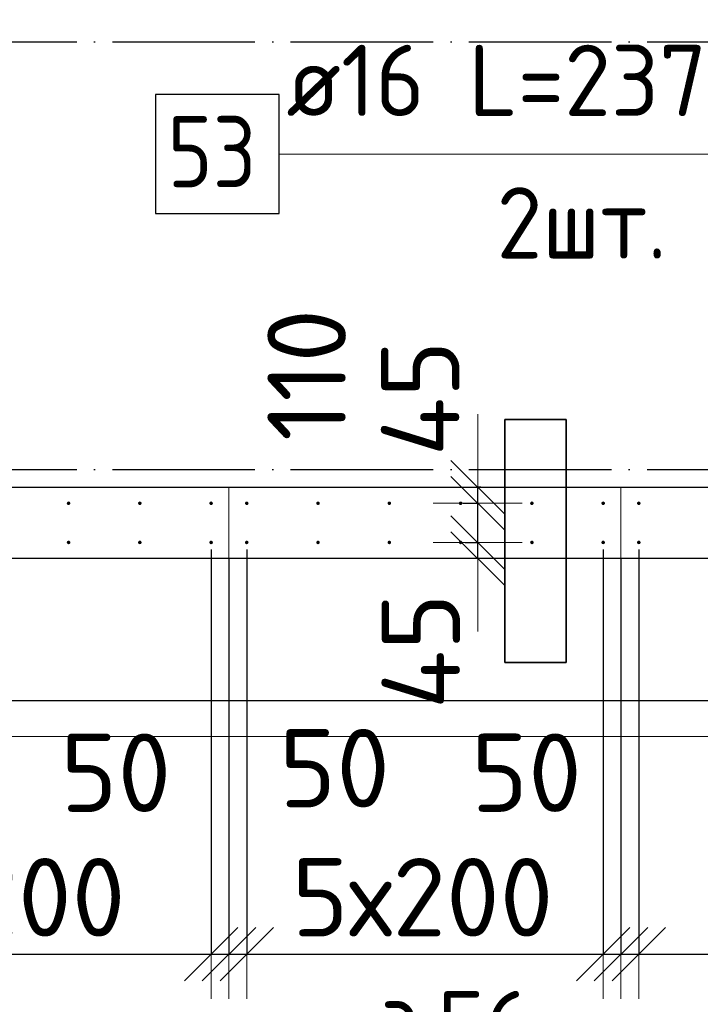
# Model space of a CAD drawing. Header units: millimetres. Extents: x 123094 to 184385, y 26948 to 48500.
# Tile 16 of 108: x 139943 to 141852, y 28498 to 31263. Entities that reach past the tile are written whole.
import ezdxf

# ---------------------------------------------------------------- set-up
doc = ezdxf.new("R2010")
doc.units = ezdxf.units.MM
doc.header["$PDMODE"] = 65
for name, pattern in [('______11', [500, 400, -50, 0, -50]), ('______2', [270, 200, -70]), ('______5', [1100, 800, -100, 100, -100])]:
    doc.linetypes.add(name, pattern=pattern)
for name, color, linetype, lineweight in [('Standard', 7, 'Continuous', 25), ('Арм.стержн. Выпуски', 180, 'Continuous', 35), ('Размерная линия_ общее', 7, 'Continuous', 13), ('Стена_ общее', 7, 'Continuous', 35), ('Фундамент_ общее', 7, 'Continuous', 35)]:
    doc.layers.add(name, color=color, linetype=linetype, lineweight=lineweight)
doc.layers.add('Осевая линия_ общее', color=7, linetype='______5', lineweight=13, true_color=0xa0a0a0)
doc.styles.add('ISOCPEUR', font='ISOCPEUR')
doc.dimstyles.new('DIMSTYLE_3', dxfattribs={"dimtxt": 220, "dimasz": 250, "dimexe": 0, "dimexo": 0, "dimgap": 110, "dimtad": 2, "dimdec": 0, "dimrnd": 5, "dimzin": 12, "dimdsep": 46, "dimtxsty": 'ISOCPEUR', "dimblk1": 'ALL_ML_STRICH', "dimblk2": 'ALL_ML_STRICH', "dimsah": 1, "dimcen": 0, "dimclrd": 7, "dimclre": 256, "dimclrt": 7, "dimadec": 0, "dimazin": 0, "dimtfac": 1, "dimtdec": 0, "dimtix": 1, "dimtmove": 2, "dimatfit": 3, "dimfxl": 0, "dimtzin": 0, "dimlwd": 0, "dimlwe": -3, "dimarcsym": 0})
doc.dimstyles.new('DIMSTYLE_5', dxfattribs={"dimtxt": 220, "dimasz": 250, "dimexe": 0, "dimexo": 0, "dimgap": 110, "dimtad": 2, "dimdec": 0, "dimrnd": 5, "dimzin": 12, "dimdsep": 46, "dimtxsty": 'ISOCPEUR', "dimblk1": 'ALL_ML_STRICH', "dimblk2": 'ALL_ML_STRICH', "dimsah": 1, "dimcen": 0, "dimclrd": 7, "dimclre": 256, "dimclrt": 7, "dimadec": 0, "dimazin": 0, "dimtfac": 1, "dimtdec": 0, "dimtix": 1, "dimtmove": 2, "dimatfit": 3, "dimfxl": 0, "dimtvp": 1.2, "dimtzin": 0, "dimlwd": 0, "dimlwe": -3, "dimarcsym": 0})

# ---------------------------------------------------------------- blocks, each defined once
blk = doc.blocks.new('ALL_ML_STRICH')
at = {"color": 0, "linetype": 'ByBlock', "lineweight": -2}
for p, q in [((0, -0.5), (0, 0.5)), ((-0.3, -0.3), (0.3, 0.3)), ((-1, 0), (0.5, 0))]:
    blk.add_line(p, q, dxfattribs=at)
blk = doc.blocks.new('*D126')
at = {"layer": 'DEFPOINTS', "color": 7, "linetype": 'Continuous', "lineweight": 13, "transparency": 33554687}
for p in [(141172.5, 29795), (141227.9, 29750), (141267.2, 29750)]:
    blk.add_point(p, dxfattribs=at)
at = {"layer": 'Размерная линия_ общее', "color": 253, "linetype": 'Continuous', "lineweight": -2, "true_color": 0xa0a0a0, "transparency": 33554687}
for p, q in [((141192.5, 29795), (141227.9, 29795)), ((141247.2, 29750), (141227.9, 29750))]:
    blk.add_line(p, q, dxfattribs=at)
at = {"layer": 'Размерная линия_ общее', "color": 7, "linetype": 'Continuous', "lineweight": -2, "transparency": 33554687}
blk.add_line((141227.9, 29750), (141227.9, 29795), dxfattribs=at)
at = {"layer": 'Размерная линия_ общее', "color": 7, "linetype": 'Continuous', "lineweight": 13, "transparency": 33554687, "xscale": 250, "yscale": 250, "zscale": 250}
for p, rotation in [((141227.9, 29750), 270), ((141227.9, 29795), 90)]:
    blk.add_blockref('ALL_ML_STRICH', p, dxfattribs=dict(at, rotation=rotation))
at = {"layer": 'Размерная линия_ общее', "color": 7, "linetype": 'Continuous', "lineweight": 13, "transparency": 33554687, "insert": (141068.4, 29489.6), "char_height": 220, "width": 440, "attachment_point": 5, "rotation": 90, "style": 'ISOCPEUR'}
blk.add_mtext('\\A1;{45}', dxfattribs=at)
blk = doc.blocks.new('*D127')
at = {"layer": 'DEFPOINTS', "color": 7, "linetype": 'Continuous', "lineweight": 13, "transparency": 33554687}
for p in [(141167.5, 29905), (141172.5, 29795), (141227.9, 29795)]:
    blk.add_point(p, dxfattribs=at)
at = {"layer": 'Размерная линия_ общее', "color": 253, "linetype": 'Continuous', "lineweight": -2, "true_color": 0xa0a0a0, "transparency": 33554687}
for p, q in [((141187.5, 29905), (141227.9, 29905)), ((141192.5, 29795), (141227.9, 29795))]:
    blk.add_line(p, q, dxfattribs=at)
at = {"layer": 'Размерная линия_ общее', "color": 7, "linetype": 'Continuous', "lineweight": -2, "transparency": 33554687}
blk.add_line((141227.9, 29795), (141227.9, 29905), dxfattribs=at)
at = {"layer": 'Размерная линия_ общее', "color": 7, "linetype": 'Continuous', "lineweight": 13, "transparency": 33554687, "xscale": 250, "yscale": 250, "zscale": 250}
for p, rotation in [((141227.9, 29795), 270), ((141227.9, 29905), 90)]:
    blk.add_blockref('ALL_ML_STRICH', p, dxfattribs=dict(at, rotation=rotation))
at = {"layer": 'Размерная линия_ общее', "color": 7, "linetype": 'Continuous', "lineweight": 13, "transparency": 33554687, "insert": (140748, 30265.2), "char_height": 220, "width": 660, "attachment_point": 5, "rotation": 90, "style": 'ISOCPEUR'}
blk.add_mtext('\\A1;{110}', dxfattribs=at)
blk = doc.blocks.new('*D128')
at = {"layer": 'DEFPOINTS', "color": 7, "linetype": 'Continuous', "lineweight": 13, "transparency": 33554687}
for p in [(141256.4, 29950), (141167.5, 29905), (141227.9, 29905)]:
    blk.add_point(p, dxfattribs=at)
at = {"layer": 'Размерная линия_ общее', "color": 253, "linetype": 'Continuous', "lineweight": -2, "true_color": 0xa0a0a0, "transparency": 33554687}
for p, q in [((141236.4, 29950), (141227.9, 29950)), ((141187.5, 29905), (141227.9, 29905))]:
    blk.add_line(p, q, dxfattribs=at)
at = {"layer": 'Размерная линия_ общее', "color": 7, "linetype": 'Continuous', "lineweight": -2, "transparency": 33554687}
blk.add_line((141227.9, 29905), (141227.9, 29950), dxfattribs=at)
at = {"layer": 'Размерная линия_ общее', "color": 7, "linetype": 'Continuous', "lineweight": 13, "transparency": 33554687, "xscale": 250, "yscale": 250, "zscale": 250}
for p, rotation in [((141227.9, 29905), 270), ((141227.9, 29950), 90)]:
    blk.add_blockref('ALL_ML_STRICH', p, dxfattribs=dict(at, rotation=rotation))
at = {"layer": 'Размерная линия_ общее', "color": 7, "linetype": 'Continuous', "lineweight": 13, "transparency": 33554687, "insert": (141066.7, 30199.4), "char_height": 220, "width": 440, "attachment_point": 5, "rotation": 90, "style": 'ISOCPEUR'}
blk.add_mtext('\\A1;{45}', dxfattribs=at)
blk = doc.blocks.new('*D630')
at = {"layer": 'DEFPOINTS', "color": 7, "linetype": 'Continuous', "lineweight": 13, "transparency": 33554687}
for p in [(139280, 29795), (140480, 29795), (139280, 28639)]:
    blk.add_point(p, dxfattribs=at)
at = {"layer": 'Размерная линия_ общее', "color": 253, "linetype": 'Continuous', "lineweight": -2, "true_color": 0xa0a0a0, "transparency": 33554687}
for p, q in [((139280, 29775), (139280, 28639)), ((140480, 29775), (140480, 28639))]:
    blk.add_line(p, q, dxfattribs=at)
at = {"layer": 'Размерная линия_ общее', "color": 7, "linetype": 'Continuous', "lineweight": -2, "transparency": 33554687}
blk.add_line((139280, 28639), (140480, 28639), dxfattribs=at)
at = {"layer": 'Размерная линия_ общее', "color": 7, "linetype": 'Continuous', "lineweight": 13, "transparency": 33554687, "xscale": 250, "yscale": 250, "zscale": 250, "rotation": 180}
blk.add_blockref('ALL_ML_STRICH', (139280, 28639), dxfattribs=at)
at = {"layer": 'Размерная линия_ общее', "color": 7, "linetype": 'Continuous', "lineweight": 13, "transparency": 33554687, "xscale": 250, "yscale": 250, "zscale": 250}
blk.add_blockref('ALL_ML_STRICH', (140480, 28639), dxfattribs=at)
at = {"layer": 'Размерная линия_ общее', "color": 7, "linetype": 'Continuous', "lineweight": 13, "transparency": 33554687, "insert": (139506, 28909), "char_height": 220, "width": 11, "attachment_point": 1, "line_spacing_factor": 0.60241, "style": 'ISOCPEUR'}
blk.add_mtext('6х200', dxfattribs=at)
blk = doc.blocks.new('*D631')
at = {"layer": 'DEFPOINTS', "color": 7, "linetype": 'Continuous', "lineweight": 13, "transparency": 33554687}
for p in [(140480, 29795), (140530, 29770), (140480, 28639)]:
    blk.add_point(p, dxfattribs=at)
at = {"layer": 'Размерная линия_ общее', "color": 253, "linetype": 'Continuous', "lineweight": -2, "true_color": 0xa0a0a0, "transparency": 33554687}
for p, q in [((140480, 29775), (140480, 28639)), ((140530, 29750), (140530, 28639))]:
    blk.add_line(p, q, dxfattribs=at)
at = {"layer": 'Размерная линия_ общее', "color": 7, "linetype": 'Continuous', "lineweight": -2, "transparency": 33554687}
blk.add_line((140480, 28639), (140530, 28639), dxfattribs=at)
at = {"layer": 'Размерная линия_ общее', "color": 7, "linetype": 'Continuous', "lineweight": 13, "transparency": 33554687, "xscale": 250, "yscale": 250, "zscale": 250}
blk.add_blockref('ALL_ML_STRICH', (140530, 28639), dxfattribs=at)
at = {"layer": 'Размерная линия_ общее', "color": 7, "linetype": 'Continuous', "lineweight": 13, "transparency": 33554687, "xscale": 250, "yscale": 250, "zscale": 250, "rotation": 180}
blk.add_blockref('ALL_ML_STRICH', (140480, 28639), dxfattribs=at)
at = {"layer": 'Размерная линия_ общее', "color": 7, "linetype": 'Continuous', "lineweight": 13, "transparency": 33554687, "insert": (140212.8, 29148.5), "char_height": 220, "width": 440, "attachment_point": 5, "style": 'ISOCPEUR'}
blk.add_mtext('\\A1;{50}', dxfattribs=at)
blk = doc.blocks.new('*D632')
at = {"layer": 'DEFPOINTS', "color": 7, "linetype": 'Continuous', "lineweight": 13, "transparency": 33554687}
for p in [(140530, 29770), (140580, 29795), (140530, 28639)]:
    blk.add_point(p, dxfattribs=at)
at = {"layer": 'Размерная линия_ общее', "color": 253, "linetype": 'Continuous', "lineweight": -2, "true_color": 0xa0a0a0, "transparency": 33554687}
for p, q in [((140580, 29775), (140580, 28639)), ((140530, 29750), (140530, 28639))]:
    blk.add_line(p, q, dxfattribs=at)
at = {"layer": 'Размерная линия_ общее', "color": 7, "linetype": 'Continuous', "lineweight": -2, "transparency": 33554687}
blk.add_line((140530, 28639), (140580, 28639), dxfattribs=at)
at = {"layer": 'Размерная линия_ общее', "color": 7, "linetype": 'Continuous', "lineweight": 13, "transparency": 33554687, "xscale": 250, "yscale": 250, "zscale": 250}
blk.add_blockref('ALL_ML_STRICH', (140580, 28639), dxfattribs=at)
at = {"layer": 'Размерная линия_ общее', "color": 7, "linetype": 'Continuous', "lineweight": 13, "transparency": 33554687, "xscale": 250, "yscale": 250, "zscale": 250, "rotation": 180}
blk.add_blockref('ALL_ML_STRICH', (140530, 28639), dxfattribs=at)
at = {"layer": 'Размерная линия_ общее', "color": 7, "linetype": 'Continuous', "lineweight": 13, "transparency": 33554687, "insert": (140826.3, 29161.4), "char_height": 220, "width": 440, "attachment_point": 5, "style": 'ISOCPEUR'}
blk.add_mtext('\\A1;{50}', dxfattribs=at)
blk = doc.blocks.new('*D633')
at = {"layer": 'DEFPOINTS', "color": 7, "linetype": 'Continuous', "lineweight": 13, "transparency": 33554687}
for p in [(140580, 29795), (141580, 29795), (140580, 28639)]:
    blk.add_point(p, dxfattribs=at)
at = {"layer": 'Размерная линия_ общее', "color": 253, "linetype": 'Continuous', "lineweight": -2, "true_color": 0xa0a0a0, "transparency": 33554687}
for p, q in [((140580, 29775), (140580, 28639)), ((141580, 29775), (141580, 28639))]:
    blk.add_line(p, q, dxfattribs=at)
at = {"layer": 'Размерная линия_ общее', "color": 7, "linetype": 'Continuous', "lineweight": -2, "transparency": 33554687}
blk.add_line((140580, 28639), (141580, 28639), dxfattribs=at)
at = {"layer": 'Размерная линия_ общее', "color": 7, "linetype": 'Continuous', "lineweight": 13, "transparency": 33554687, "xscale": 250, "yscale": 250, "zscale": 250, "rotation": 180}
blk.add_blockref('ALL_ML_STRICH', (140580, 28639), dxfattribs=at)
at = {"layer": 'Размерная линия_ общее', "color": 7, "linetype": 'Continuous', "lineweight": 13, "transparency": 33554687, "xscale": 250, "yscale": 250, "zscale": 250}
blk.add_blockref('ALL_ML_STRICH', (141580, 28639), dxfattribs=at)
at = {"layer": 'Размерная линия_ общее', "color": 7, "linetype": 'Continuous', "lineweight": 13, "transparency": 33554687, "insert": (140706, 28909), "char_height": 220, "width": 11, "attachment_point": 1, "line_spacing_factor": 0.60241, "style": 'ISOCPEUR'}
blk.add_mtext('5х200', dxfattribs=at)
blk = doc.blocks.new('*D634')
at = {"layer": 'DEFPOINTS', "color": 7, "linetype": 'Continuous', "lineweight": 13, "transparency": 33554687}
for p in [(141580, 29795), (141630, 29770), (141580, 28639)]:
    blk.add_point(p, dxfattribs=at)
at = {"layer": 'Размерная линия_ общее', "color": 253, "linetype": 'Continuous', "lineweight": -2, "true_color": 0xa0a0a0, "transparency": 33554687}
for p, q in [((141580, 29775), (141580, 28639)), ((141630, 29750), (141630, 28639))]:
    blk.add_line(p, q, dxfattribs=at)
at = {"layer": 'Размерная линия_ общее', "color": 7, "linetype": 'Continuous', "lineweight": -2, "transparency": 33554687}
blk.add_line((141580, 28639), (141630, 28639), dxfattribs=at)
at = {"layer": 'Размерная линия_ общее', "color": 7, "linetype": 'Continuous', "lineweight": 13, "transparency": 33554687, "xscale": 250, "yscale": 250, "zscale": 250}
blk.add_blockref('ALL_ML_STRICH', (141630, 28639), dxfattribs=at)
at = {"layer": 'Размерная линия_ общее', "color": 7, "linetype": 'Continuous', "lineweight": 13, "transparency": 33554687, "xscale": 250, "yscale": 250, "zscale": 250, "rotation": 180}
blk.add_blockref('ALL_ML_STRICH', (141580, 28639), dxfattribs=at)
at = {"layer": 'Размерная линия_ общее', "color": 7, "linetype": 'Continuous', "lineweight": 13, "transparency": 33554687, "insert": (141364.8, 29148.7), "char_height": 220, "width": 440, "attachment_point": 5, "style": 'ISOCPEUR'}
blk.add_mtext('\\A1;{50}', dxfattribs=at)
blk = doc.blocks.new('*D635')
at = {"layer": 'DEFPOINTS', "color": 7, "linetype": 'Continuous', "lineweight": 13, "transparency": 33554687}
for p in [(141630, 29770), (141680, 29795), (141630, 28639)]:
    blk.add_point(p, dxfattribs=at)
at = {"layer": 'Размерная линия_ общее', "color": 253, "linetype": 'Continuous', "lineweight": -2, "true_color": 0xa0a0a0, "transparency": 33554687}
for p, q in [((141680, 29775), (141680, 28639)), ((141630, 29750), (141630, 28639))]:
    blk.add_line(p, q, dxfattribs=at)
at = {"layer": 'Размерная линия_ общее', "color": 7, "linetype": 'Continuous', "lineweight": -2, "transparency": 33554687}
blk.add_line((141630, 28639), (141680, 28639), dxfattribs=at)
at = {"layer": 'Размерная линия_ общее', "color": 7, "linetype": 'Continuous', "lineweight": 13, "transparency": 33554687, "xscale": 250, "yscale": 250, "zscale": 250}
blk.add_blockref('ALL_ML_STRICH', (141680, 28639), dxfattribs=at)
at = {"layer": 'Размерная линия_ общее', "color": 7, "linetype": 'Continuous', "lineweight": 13, "transparency": 33554687, "xscale": 250, "yscale": 250, "zscale": 250, "rotation": 180}
blk.add_blockref('ALL_ML_STRICH', (141630, 28639), dxfattribs=at)
at = {"layer": 'Размерная линия_ общее', "color": 7, "linetype": 'Continuous', "lineweight": 13, "transparency": 33554687, "insert": (142016.2, 29142.4), "char_height": 220, "width": 440, "attachment_point": 5, "style": 'ISOCPEUR'}
blk.add_mtext('\\A1;{50}', dxfattribs=at)
blk = doc.blocks.new('*D636')
at = {"layer": 'DEFPOINTS', "color": 7, "linetype": 'Continuous', "lineweight": 13, "transparency": 33554687}
for p in [(141680, 29795), (142880, 29795), (141680, 28639)]:
    blk.add_point(p, dxfattribs=at)
at = {"layer": 'Размерная линия_ общее', "color": 253, "linetype": 'Continuous', "lineweight": -2, "true_color": 0xa0a0a0, "transparency": 33554687}
for p, q in [((141680, 29775), (141680, 28639)), ((142880, 29775), (142880, 28639))]:
    blk.add_line(p, q, dxfattribs=at)
at = {"layer": 'Размерная линия_ общее', "color": 7, "linetype": 'Continuous', "lineweight": -2, "transparency": 33554687}
blk.add_line((141680, 28639), (142880, 28639), dxfattribs=at)
at = {"layer": 'Размерная линия_ общее', "color": 7, "linetype": 'Continuous', "lineweight": 13, "transparency": 33554687, "xscale": 250, "yscale": 250, "zscale": 250, "rotation": 180}
blk.add_blockref('ALL_ML_STRICH', (141680, 28639), dxfattribs=at)
at = {"layer": 'Размерная линия_ общее', "color": 7, "linetype": 'Continuous', "lineweight": 13, "transparency": 33554687, "xscale": 250, "yscale": 250, "zscale": 250}
blk.add_blockref('ALL_ML_STRICH', (142880, 28639), dxfattribs=at)
at = {"layer": 'Размерная линия_ общее', "color": 7, "linetype": 'Continuous', "lineweight": 13, "transparency": 33554687, "insert": (141906, 28909), "char_height": 220, "width": 11, "attachment_point": 1, "line_spacing_factor": 0.60241, "style": 'ISOCPEUR'}
blk.add_mtext('6х200', dxfattribs=at)

msp = doc.modelspace()

# ---------------------------------------------------------------- hatches: boundary and pattern name
at = {"layer": 'Арм.стержн. Выпуски', "linetype": 'Continuous', "lineweight": 35, "transparency": 33554687}
for points in [[(140085, 29905), (140084.6, 29906.9), (140083.5, 29908.5), (140081.9, 29909.6), (140080, 29910), (140078.1, 29909.6), (140076.5, 29908.5), (140075.4, 29906.9), (140075, 29905), (140075.4, 29903.1), (140076.5, 29901.5), (140078.1, 29900.4), (140080, 29900), (140081.9, 29900.4), (140083.5, 29901.5), (140084.6, 29903.1)], [(140285, 29905), (140284.6, 29906.9), (140283.5, 29908.5), (140281.9, 29909.6), (140280, 29910), (140278.1, 29909.6), (140276.5, 29908.5), (140275.4, 29906.9), (140275, 29905), (140275.4, 29903.1), (140276.5, 29901.5), (140278.1, 29900.4), (140280, 29900), (140281.9, 29900.4), (140283.5, 29901.5), (140284.6, 29903.1)], [(140485, 29905), (140484.6, 29906.9), (140483.5, 29908.5), (140481.9, 29909.6), (140480, 29910), (140478.1, 29909.6), (140476.5, 29908.5), (140475.4, 29906.9), (140475, 29905), (140475.4, 29903.1), (140476.5, 29901.5), (140478.1, 29900.4), (140480, 29900), (140481.9, 29900.4), (140483.5, 29901.5), (140484.6, 29903.1)], [(140585, 29905), (140584.6, 29906.9), (140583.5, 29908.5), (140581.9, 29909.6), (140580, 29910), (140578.1, 29909.6), (140576.5, 29908.5), (140575.4, 29906.9), (140575, 29905), (140575.4, 29903.1), (140576.5, 29901.5), (140578.1, 29900.4), (140580, 29900), (140581.9, 29900.4), (140583.5, 29901.5), (140584.6, 29903.1)], [(140785, 29905), (140784.6, 29906.9), (140783.5, 29908.5), (140781.9, 29909.6), (140780, 29910), (140778.1, 29909.6), (140776.5, 29908.5), (140775.4, 29906.9), (140775, 29905), (140775.4, 29903.1), (140776.5, 29901.5), (140778.1, 29900.4), (140780, 29900), (140781.9, 29900.4), (140783.5, 29901.5), (140784.6, 29903.1)], [(140985, 29905), (140984.6, 29906.9), (140983.5, 29908.5), (140981.9, 29909.6), (140980, 29910), (140978.1, 29909.6), (140976.5, 29908.5), (140975.4, 29906.9), (140975, 29905), (140975.4, 29903.1), (140976.5, 29901.5), (140978.1, 29900.4), (140980, 29900), (140981.9, 29900.4), (140983.5, 29901.5), (140984.6, 29903.1)], [(141185, 29905), (141184.6, 29906.9), (141183.5, 29908.5), (141181.9, 29909.6), (141180, 29910), (141178.1, 29909.6), (141176.5, 29908.5), (141175.4, 29906.9), (141175, 29905), (141175.4, 29903.1), (141176.5, 29901.5), (141178.1, 29900.4), (141180, 29900), (141181.9, 29900.4), (141183.5, 29901.5), (141184.6, 29903.1)], [(141385, 29905), (141384.6, 29906.9), (141383.5, 29908.5), (141381.9, 29909.6), (141380, 29910), (141378.1, 29909.6), (141376.5, 29908.5), (141375.4, 29906.9), (141375, 29905), (141375.4, 29903.1), (141376.5, 29901.5), (141378.1, 29900.4), (141380, 29900), (141381.9, 29900.4), (141383.5, 29901.5), (141384.6, 29903.1)], [(141585, 29905), (141584.6, 29906.9), (141583.5, 29908.5), (141581.9, 29909.6), (141580, 29910), (141578.1, 29909.6), (141576.5, 29908.5), (141575.4, 29906.9), (141575, 29905), (141575.4, 29903.1), (141576.5, 29901.5), (141578.1, 29900.4), (141580, 29900), (141581.9, 29900.4), (141583.5, 29901.5), (141584.6, 29903.1)], [(141685, 29905), (141684.6, 29906.9), (141683.5, 29908.5), (141681.9, 29909.6), (141680, 29910), (141678.1, 29909.6), (141676.5, 29908.5), (141675.4, 29906.9), (141675, 29905), (141675.4, 29903.1), (141676.5, 29901.5), (141678.1, 29900.4), (141680, 29900), (141681.9, 29900.4), (141683.5, 29901.5), (141684.6, 29903.1)], [(140085, 29795), (140084.6, 29796.9), (140083.5, 29798.5), (140081.9, 29799.6), (140080, 29800), (140078.1, 29799.6), (140076.5, 29798.5), (140075.4, 29796.9), (140075, 29795), (140075.4, 29793.1), (140076.5, 29791.5), (140078.1, 29790.4), (140080, 29790), (140081.9, 29790.4), (140083.5, 29791.5), (140084.6, 29793.1)], [(140285, 29795), (140284.6, 29796.9), (140283.5, 29798.5), (140281.9, 29799.6), (140280, 29800), (140278.1, 29799.6), (140276.5, 29798.5), (140275.4, 29796.9), (140275, 29795), (140275.4, 29793.1), (140276.5, 29791.5), (140278.1, 29790.4), (140280, 29790), (140281.9, 29790.4), (140283.5, 29791.5), (140284.6, 29793.1)], [(140485, 29795), (140484.6, 29796.9), (140483.5, 29798.5), (140481.9, 29799.6), (140480, 29800), (140478.1, 29799.6), (140476.5, 29798.5), (140475.4, 29796.9), (140475, 29795), (140475.4, 29793.1), (140476.5, 29791.5), (140478.1, 29790.4), (140480, 29790), (140481.9, 29790.4), (140483.5, 29791.5), (140484.6, 29793.1)], [(140585, 29795), (140584.6, 29796.9), (140583.5, 29798.5), (140581.9, 29799.6), (140580, 29800), (140578.1, 29799.6), (140576.5, 29798.5), (140575.4, 29796.9), (140575, 29795), (140575.4, 29793.1), (140576.5, 29791.5), (140578.1, 29790.4), (140580, 29790), (140581.9, 29790.4), (140583.5, 29791.5), (140584.6, 29793.1)], [(140785, 29795), (140784.6, 29796.9), (140783.5, 29798.5), (140781.9, 29799.6), (140780, 29800), (140778.1, 29799.6), (140776.5, 29798.5), (140775.4, 29796.9), (140775, 29795), (140775.4, 29793.1), (140776.5, 29791.5), (140778.1, 29790.4), (140780, 29790), (140781.9, 29790.4), (140783.5, 29791.5), (140784.6, 29793.1)], [(140985, 29795), (140984.6, 29796.9), (140983.5, 29798.5), (140981.9, 29799.6), (140980, 29800), (140978.1, 29799.6), (140976.5, 29798.5), (140975.4, 29796.9), (140975, 29795), (140975.4, 29793.1), (140976.5, 29791.5), (140978.1, 29790.4), (140980, 29790), (140981.9, 29790.4), (140983.5, 29791.5), (140984.6, 29793.1)], [(141185, 29795), (141184.6, 29796.9), (141183.5, 29798.5), (141181.9, 29799.6), (141180, 29800), (141178.1, 29799.6), (141176.5, 29798.5), (141175.4, 29796.9), (141175, 29795), (141175.4, 29793.1), (141176.5, 29791.5), (141178.1, 29790.4), (141180, 29790), (141181.9, 29790.4), (141183.5, 29791.5), (141184.6, 29793.1)], [(141385, 29795), (141384.6, 29796.9), (141383.5, 29798.5), (141381.9, 29799.6), (141380, 29800), (141378.1, 29799.6), (141376.5, 29798.5), (141375.4, 29796.9), (141375, 29795), (141375.4, 29793.1), (141376.5, 29791.5), (141378.1, 29790.4), (141380, 29790), (141381.9, 29790.4), (141383.5, 29791.5), (141384.6, 29793.1)], [(141585, 29795), (141584.6, 29796.9), (141583.5, 29798.5), (141581.9, 29799.6), (141580, 29800), (141578.1, 29799.6), (141576.5, 29798.5), (141575.4, 29796.9), (141575, 29795), (141575.4, 29793.1), (141576.5, 29791.5), (141578.1, 29790.4), (141580, 29790), (141581.9, 29790.4), (141583.5, 29791.5), (141584.6, 29793.1)], [(141685, 29795), (141684.6, 29796.9), (141683.5, 29798.5), (141681.9, 29799.6), (141680, 29800), (141678.1, 29799.6), (141676.5, 29798.5), (141675.4, 29796.9), (141675, 29795), (141675.4, 29793.1), (141676.5, 29791.5), (141678.1, 29790.4), (141680, 29790), (141681.9, 29790.4), (141683.5, 29791.5), (141684.6, 29793.1)]]:
    msp.add_hatch(color=4, dxfattribs=at).paths.add_polyline_path(points)

# ---------------------------------------------------------------- linework, layer by layer
at = {"layer": 'Standard', "color": 52, "linetype": 'Continuous', "lineweight": 13, "transparency": 33554687}
for p, q in [((141304.4, 30140), (141304.4, 29458.3)), ((141476.6, 30140), (141304.4, 30140)), ((141304.4, 30140), (141304.4, 29458.3)), ((141476.6, 30140), (141304.4, 30140)), ((141476.6, 29458.3), (141476.6, 30140)), ((141476.6, 29458.3), (141476.6, 30140)), ((141304.4, 29458.3), (141476.6, 29458.3)), ((141304.4, 29458.3), (141476.6, 29458.3))]:
    msp.add_line(p, q, dxfattribs=at)
at = {"layer": 'Standard', "color": 52, "linetype": 'Continuous', "lineweight": 35, "transparency": 33554687}
for p, q in [((141304.4, 30140), (141304.4, 29458.3)), ((141476.6, 30140), (141304.4, 30140)), ((141304.4, 30140), (141304.4, 29458.3)), ((141476.6, 30140), (141304.4, 30140)), ((141476.6, 29458.3), (141476.6, 30140)), ((141476.6, 29458.3), (141476.6, 30140)), ((141304.4, 29458.3), (141476.6, 29458.3)), ((141304.4, 29458.3), (141476.6, 29458.3))]:
    msp.add_line(p, q, dxfattribs=at)
at = {"layer": 'Standard', "color": 7, "linetype": 'Continuous', "lineweight": 13, "transparency": 33554687}
msp.add_lwpolyline([(125100, 29250), (167980, 29250), (167980, 48500), (125100, 48500), (125100, 29250)], dxfattribs=at)
at = {"layer": 'Арм.стержн. Выпуски', "color": 7, "linetype": 'Continuous', "lineweight": 13, "transparency": 33554687}
msp.add_line((140671, 30885.4), (142571, 30885.4), dxfattribs=at)
at = {"layer": 'Арм.стержн. Выпуски', "color": 7, "linetype": 'Continuous', "lineweight": 25, "transparency": 33554687}
msp.add_lwpolyline([(140324.4, 30718.8), (140671, 30718.8), (140671, 31052.1), (140324.4, 31052.1), (140324.4, 30718.8)], dxfattribs=at)
at = {"layer": 'Осевая линия_ общее', "color": 253, "linetype": '______11', "lineweight": -3, "true_color": 0xa0a0a0, "transparency": 33554687}
for p, q in [((125200, 31200), (169325.4, 31200)), ((125200, 30000), (169325.4, 30000))]:
    msp.add_line(p, q, dxfattribs=at)
at = {"layer": 'Стена_ общее', "color": 7, "linetype": 'Continuous', "lineweight": 25, "transparency": 33554687}
for p, q in [((139220, 29950), (142940, 29950)), ((139220, 29950), (142940, 29950)), ((143140, 29750), (139220, 29750)), ((143140, 29750), (139220, 29750))]:
    msp.add_line(p, q, dxfattribs=at)
at = {"layer": 'Стена_ общее', "color": 253, "linetype": '______2', "lineweight": 18, "true_color": 0xababab, "transparency": 33554687}
for p, q in [((140530, 29950), (140530, 29750)), ((140530, 29950), (140530, 29750)), ((141630, 29750), (141630, 29950)), ((141630, 29750), (141630, 29950))]:
    msp.add_line(p, q, dxfattribs=at)
at = {"layer": 'Фундамент_ общее', "color": 7, "lineweight": 25, "transparency": 33554687}
msp.add_line((143540, 29350), (138620, 29350), dxfattribs=at)
at = {"layer": 'Фундамент_ общее', "color": 7, "linetype": 'Continuous', "lineweight": 25, "transparency": 33554687}
msp.add_line((143540, 29350), (138620, 29350), dxfattribs=at)

# ---------------------------------------------------------------- texts
at = {"layer": 'Standard', "color": 7, "linetype": 'Continuous', "lineweight": 13, "transparency": 33554687, "insert": (140697.9, 28335.9), "char_height": 200, "width": 768.124, "attachment_point": 7, "style": 'ISOCPEUR'}
msp.add_mtext('\\A1;{\\fISOCPEUR|i0|b0;\\H200.000000;\\W0.909091;\\C7;поз.56}\\P', dxfattribs=at)
at = {"layer": 'Арм.стержн. Выпуски', "color": 7, "linetype": 'Continuous', "lineweight": 25, "transparency": 33554687, "char_height": 200, "attachment_point": 7, "style": 'ISOCPEUR'}
for s, insert, width in [('\\W0.96;ø16 L=2370mm ', (140691, 30992.1), 1955.018), ('\\W0.87;53', (140357.7, 30792.1), 367.208), ('\\W0.94;2шт. ', (141281, 30592.1), 774.191)]:
    msp.add_mtext(s, dxfattribs=dict(at, insert=insert, width=width))

# ---------------------------------------------------------------- dimensions: what is measured, and where the dimension line sits
at = {"layer": 'Размерная линия_ общее', "color": 7, "linetype": 'Continuous', "lineweight": 13, "transparency": 33554687}
for base, p1, p2, picture, middle in [((141227.9, 29905), (141192.5, 29795), (141187.5, 29905), '*D127', (140748, 30265.2)), ((141227.9, 29950), (141187.5, 29905), (141236.4, 29950), '*D128', (141066.7, 30199.4)), ((141227.9, 29795), (141247.2, 29750), (141192.5, 29795), '*D126', (141068.4, 29489.6))]:
    dim = msp.add_linear_dim(base=base, p1=p1, p2=p2, angle=90, dimstyle='DIMSTYLE_5', override={"dimpost": '<>', "dimclrd": 7, "dimclre": 253, "dimclrt": 7, "dimlwd": 0, "dimlwe": 65533}, dxfattribs=at)
    dim.commit()
    dim.dimension.update_dxf_attribs({"geometry": picture, "text_midpoint": middle, "dimtype": 160})
for base, p1, p2, text, picture, middle in [((140480, 28639), (139280, 29775), (140480, 29775), '6х200', '*D630', (139880, 28749)), ((141580, 28639), (140580, 29775), (141580, 29775), '5х200', '*D633', (141080, 28749)), ((142880, 28639), (141680, 29775), (142880, 29775), '6х200', '*D636', (142280, 28749))]:
    dim = msp.add_linear_dim(base=base, p1=p1, p2=p2, text=text, dimstyle='DIMSTYLE_3', override={"dimpost": '<>', "dimclrd": 7, "dimclre": 253, "dimclrt": 7, "dimlwd": 0, "dimlwe": 65533}, dxfattribs=at)
    dim.commit()
    dim.dimension.update_dxf_attribs({"geometry": picture, "text_midpoint": middle, "dimtype": 160})
for base, p1, p2, picture, middle in [((140530, 28639), (140480, 29775), (140530, 29750), '*D631', (140212.8, 29148.5)), ((140580, 28639), (140530, 29750), (140580, 29775), '*D632', (140826.3, 29161.4)), ((141630, 28639), (141580, 29775), (141630, 29750), '*D634', (141364.8, 29148.7)), ((141680, 28639), (141630, 29750), (141680, 29775), '*D635', (142016.2, 29142.4))]:
    dim = msp.add_linear_dim(base=base, p1=p1, p2=p2, dimstyle='DIMSTYLE_5', override={"dimpost": '<>', "dimclrd": 7, "dimclre": 253, "dimclrt": 7, "dimlwd": 0, "dimlwe": 65533}, dxfattribs=at)
    dim.commit()
    dim.dimension.update_dxf_attribs({"geometry": picture, "text_midpoint": middle, "dimtype": 160})

doc.saveas('drawing.dxf')
